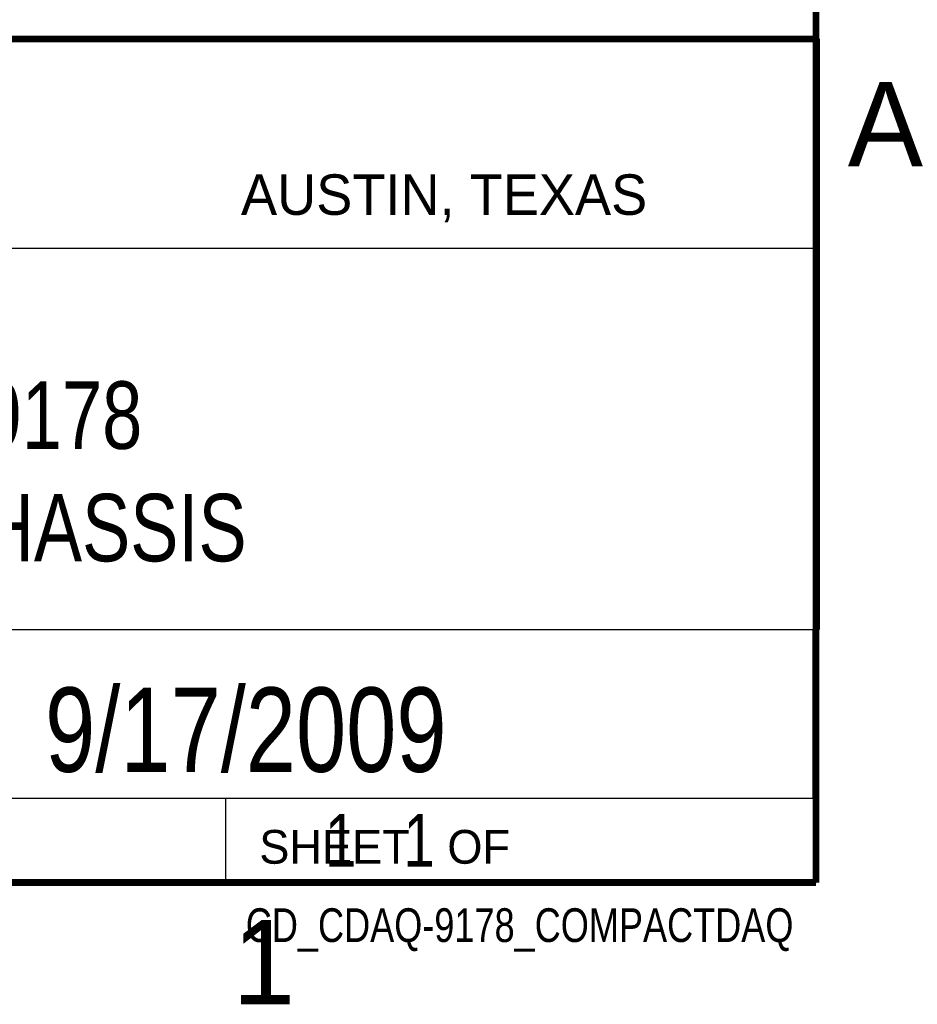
# Model space of a CAD drawing. Header units: inches. Extents: x 0 to 34, y 0 to 22.
# Tile 48 of 94: x 31.1 to 33.8, y 0.1 to 3.1. Entities that reach past the tile are written whole.
import ezdxf
from ezdxf.enums import TextEntityAlignment as Align

# ---------------------------------------------------------------- set-up
doc = ezdxf.new("R2010")
doc.units = ezdxf.units.IN
doc.header["$LTSCALE"] = 1.87
doc.header["$MEASUREMENT"] = 0
doc.layers.get('0').update_dxf_attribs({"linetype": 'CONTINUOUS'})
doc.styles.get("Standard").update_dxf_attribs({"font": 'txt', "width": 0.8})

msp = doc.modelspace()

# ---------------------------------------------------------------- linework, layer by layer
at = {"color": 2, "linetype": 'CONTINUOUS'}
for p, q in [((28.3793, 3.0003), (33.5093, 3.0003)), ((33.5093, 3.0003), (33.5093, 1.2503)), ((28.7231, 2.38), (33.5, 2.38)), ((28.3793, 1.2503), (33.5093, 1.2503)), ((30.13, 1.2499), (33.49, 1.2499)), ((33.49, 1.2499), (33.49, 0.7499)), ((28.38, 0.75), (33.5, 0.75)), ((30.13, 0.7499), (33.49, 0.7499)), ((31.75, 0.75), (33.5, 0.75)), ((31.75, 0.75), (31.75, 0.5)), ((33.5, 0.75), (33.5, 0.5)), ((31.75, 0.5), (33.5, 0.5)), ((32.4953, 0.5017), (33.4953, 0.5017)), ((32.4953, 0.5017), (32.4953, 0.5012)), ((32.4953, 0.5012), (33.4953, 0.5012)), ((33.4953, 0.5017), (33.4953, 0.5012))]:
    msp.add_line(p, q, dxfattribs=at)
at = {"color": 7, "linetype": 'CONTINUOUS', "const_width": 0.02}
for points in [[(33.5, 0.5), (33.5, 21.5)], [(25.58, 3), (33.5, 3)], [(0.5, 0.5), (33.5, 0.5)]]:
    msp.add_lwpolyline(points, dxfattribs=at)

# ---------------------------------------------------------------- texts
at = {"color": 2, "linetype": 'CONTINUOUS'}
for s, height, p in [('A', 0.25, (33.5939, 2.6228)), ('AUSTIN, TEXAS', 0.12, (31.7957, 2.479)), ('SHEET   OF', 0.1, (31.8499, 0.5557)), ('1', 0.25, (31.7706, 0.139))]:
    msp.add_text(s, height=height, dxfattribs=at).set_placement(p)
at = {"color": 7, "linetype": 'CONTINUOUS', "width": 0.8}
msp.add_text('9/17/2009', height=0.25, dxfattribs=at).set_placement((31.81, 0.828), align=Align.CENTER)
at = {"color": 2, "linetype": 'CONTINUOUS', "width": 0.8}
msp.add_text('CD_CDAQ-9178_COMPACTDAQ', height=0.1, dxfattribs=at).set_placement((33.4328, 0.3236), align=Align.RIGHT)
at = {"color": 7, "linetype": 'CONTINUOUS'}
for s, insert, char_height, width, attachment_point in [('cDAQ-9178\\P8 SLOT CHASSIS', (30.9443, 1.9853), 0.2, 2.24, 2), ('     1   1', (31.8125, 0.7031), 0.15625, 1.25, 1)]:
    msp.add_mtext(s, dxfattribs=dict(at, insert=insert, char_height=char_height, width=width, attachment_point=attachment_point))

doc.saveas('drawing.dxf')
